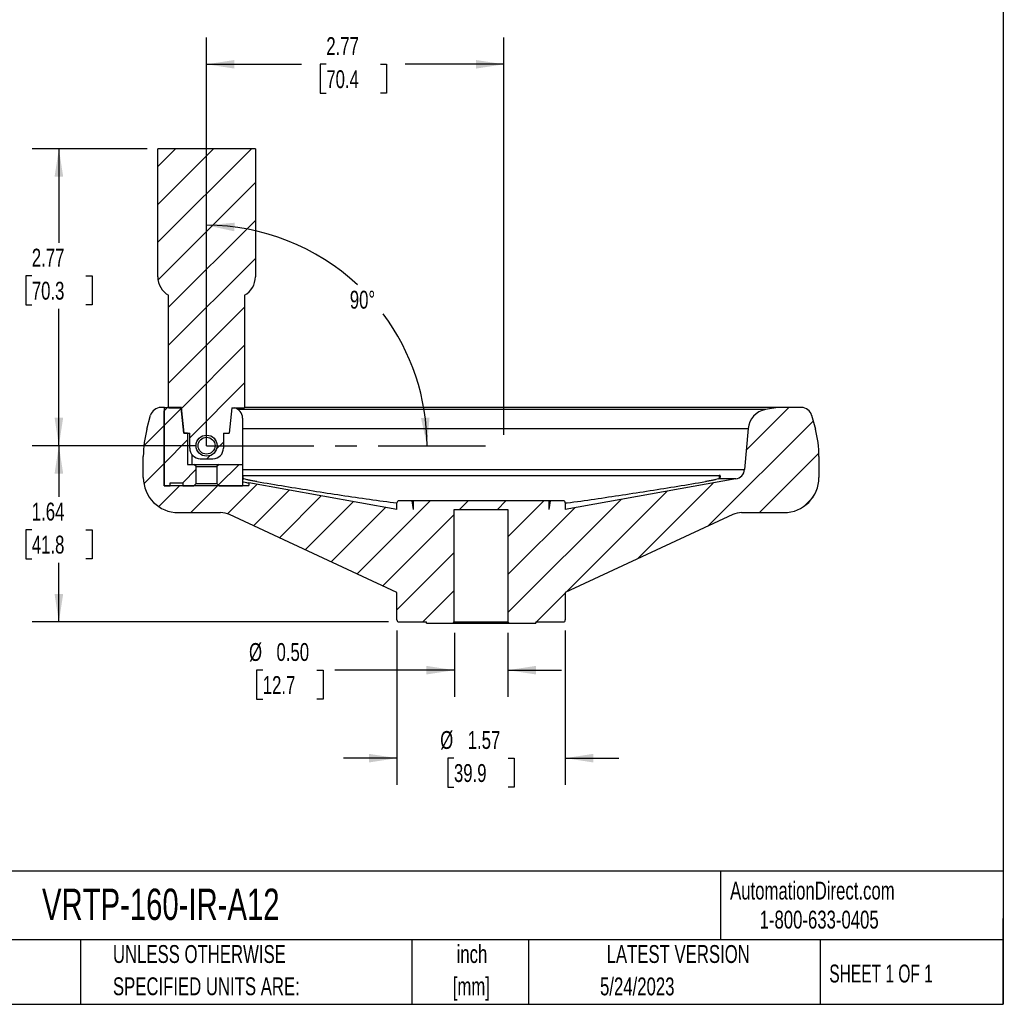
# Model space of a CAD drawing. Header units: inches. Extents: x 0.5 to 21.5, y 0.5 to 16.5.
# Tile 2 of 3: x 12.3 to 21.5, y 0.5 to 9.7. Entities that reach past the tile are written whole.
import ezdxf

# ---------------------------------------------------------------- set-up
doc = ezdxf.new("R2010")
doc.units = ezdxf.units.IN
doc.header["$LTSCALE"] = 2
doc.header["$MEASUREMENT"] = 0
doc.linetypes.add('CENTERX2', pattern=[0.8, 0.5, -0.1, 0.1, -0.1])
doc.layers.add('CENTER', color=40, linetype='CENTERX2')
doc.layers.add('DIMENSIONS', color=140, linetype='Continuous', lineweight=25)
doc.layers.add('TEXT', color=140, linetype='Continuous', lineweight=25)
doc.styles.add('SLDTEXTSTYLE0', font='TXT', dxfattribs={"width": 0.7})
doc.styles.add('SLDTEXTSTYLE1', font='TXT', dxfattribs={"width": 0.65})
doc.dimstyles.new('SLDDIMSTYLE0', dxfattribs={"dimtxt": 0.169922, "dimasz": 0.26, "dimexe": 0, "dimexo": 0.0625, "dimgap": 0.04248, "dimtad": 0, "dimtih": 1, "dimtoh": 1, "dimrnd": 1e-09, "dimzin": 12, "dimdsep": 46, "dimtxsty": 'SLDTEXTSTYLE0', "dimsah": 1, "dimcen": 0.09, "dimadec": 0, "dimazin": 3, "dimtfac": 1, "dimtofl": 0, "dimtmove": 0, "dimatfit": 3, "dimfxl": 0, "dimfrac": 2, "dimtolj": 1, "dimtzin": 12, "dimarcsym": 0})
doc.dimstyles.new('SLDDIMSTYLE2', dxfattribs={"dimtxt": 0.169922, "dimasz": 0.26, "dimexe": 0, "dimexo": 0.0625, "dimgap": 0.04248, "dimtad": 0, "dimtih": 1, "dimtoh": 1, "dimrnd": 1e-09, "dimzin": 12, "dimdsep": 46, "dimtxsty": 'SLDTEXTSTYLE0', "dimsah": 1, "dimcen": 0.09, "dimadec": 0, "dimazin": 3, "dimtfac": 1, "dimtmove": 0, "dimatfit": 0, "dimfxl": 0, "dimfrac": 2, "dimtolj": 1, "dimtzin": 12, "dimarcsym": 0})
doc.dimstyles.new('SLDDIMSTYLE5', dxfattribs={"dimtxt": 0.169922, "dimasz": 0.26, "dimexe": 0, "dimexo": 0.0625, "dimgap": 0.04248, "dimtad": 0, "dimtih": 1, "dimtoh": 1, "dimdec": 4, "dimlfac": 2, "dimzin": 12, "dimdsep": 46, "dimtxsty": 'SLDTEXTSTYLE0', "dimsah": 1, "dimcen": 0.09, "dimadec": 0, "dimazin": 3, "dimtfac": 1, "dimtdec": 0, "dimtofl": 0, "dimtmove": 0, "dimatfit": 3, "dimfxl": 0, "dimfrac": 2, "dimtolj": 1, "dimtzin": 12, "dimarcsym": 0})
doc.dimstyles.new('SLDDIMSTYLE6', dxfattribs={"dimtxt": 0.169922, "dimasz": 0.26, "dimexe": 0, "dimexo": 0.0625, "dimgap": 0.04248, "dimtad": 0, "dimtih": 1, "dimtoh": 1, "dimrnd": 1e-09, "dimzin": 0, "dimdsep": 46, "dimtxsty": 'SLDTEXTSTYLE0', "dimsah": 1, "dimcen": 0.09, "dimadec": 0, "dimazin": 0, "dimtfac": 1, "dimtmove": 0, "dimatfit": 0, "dimfxl": 0, "dimfrac": 2, "dimtolj": 1, "dimtzin": 12, "dimarcsym": 0})

# ---------------------------------------------------------------- blocks, each defined once
blk = doc.blocks.new('SW_NOTE_0_1')
at = {"layer": 'TEXT', "color": 0, "char_height": 0.16667, "attachment_point": 2, "style": 'SLDTEXTSTYLE0'}
for s, insert in [('inch', (0.25, 0.2148)), ('[mm]', (0.2444, -0.0861))]:
    blk.add_mtext(s, dxfattribs=dict(at, insert=insert))
blk = doc.blocks.new('SW_NOTE_0_2')
at = {"layer": 'TEXT', "color": 0, "char_height": 0.166667, "attachment_point": 1, "style": 'SLDTEXTSTYLE0'}
for s, insert in [('UNLESS OTHERWISE', (0, 0.2148)), ('SPECIFIED UNITS ARE:', (0, -0.0861))]:
    blk.add_mtext(s, dxfattribs=dict(at, insert=insert))
blk = doc.blocks.new('_D_8')
at = {"layer": 'DIMENSIONS'}
for start, end in [(46.86109, 90), (0, 36.74915)]:
    blk.add_arc((14.071, 5.709), 2.0555, start, end, dxfattribs=at)
for points in [[(14.071, 7.7645), (14.3279, 7.7082), (14.333, 7.7881)], [(16.1265, 5.709), (16.15, 5.971), (16.0702, 5.966)]]:
    blk.add_solid(points, dxfattribs=at)
at = {"layer": 'DIMENSIONS', "insert": (15.4064, 7.1537), "char_height": 0.16667, "attachment_point": 1, "style": 'SLDTEXTSTYLE0'}
blk.add_mtext('90°', dxfattribs=at)
blk = doc.blocks.new('_D_9')
at = {"layer": 'DIMENSIONS'}
for p, q in [((13.516, 8.478), (12.4435, 8.478)), ((12.6935, 8.478), (12.6935, 7.6009)), ((12.4411, 7.2928), (12.384, 7.2928)), ((12.384, 7.2928), (12.384, 7.0227)), ((12.946, 7.2928), (13.0031, 7.2928)), ((13.0031, 7.2928), (13.0031, 7.0227)), ((12.384, 7.0227), (12.4411, 7.0227)), ((12.6935, 5.709), (12.6935, 6.9847)), ((13.0031, 7.0227), (12.946, 7.0227)), ((13.971, 5.709), (12.4435, 5.709))]:
    blk.add_line(p, q, dxfattribs=at)
for points in [[(12.6935, 8.478), (12.6535, 8.218), (12.7335, 8.218)], [(12.6935, 5.709), (12.7335, 5.969), (12.6535, 5.969)]]:
    blk.add_solid(points, dxfattribs=at)
at = {"layer": 'DIMENSIONS', "char_height": 0.16667, "attachment_point": 1, "style": 'SLDTEXTSTYLE0'}
for s, insert in [('2.77', (12.4411, 7.5457)), ('70.3', (12.4411, 7.2376))]:
    blk.add_mtext(s, dxfattribs=dict(at, insert=insert))
blk = doc.blocks.new('_D_10')
at = {"layer": 'DIMENSIONS'}
for p, q in [((13.971, 5.709), (12.4435, 5.709)), ((12.6935, 5.709), (12.6935, 5.2331)), ((12.4411, 4.925), (12.384, 4.925)), ((12.384, 4.925), (12.384, 4.6549)), ((12.946, 4.925), (13.0031, 4.925)), ((13.0031, 4.925), (13.0031, 4.6549)), ((12.384, 4.6549), (12.4411, 4.6549)), ((12.6935, 4.065), (12.6935, 4.6169)), ((13.0031, 4.6549), (12.946, 4.6549)), ((15.766, 4.065), (12.4435, 4.065))]:
    blk.add_line(p, q, dxfattribs=at)
for points in [[(12.6935, 5.709), (12.6535, 5.449), (12.7335, 5.449)], [(12.6935, 4.065), (12.7335, 4.325), (12.6535, 4.325)]]:
    blk.add_solid(points, dxfattribs=at)
at = {"layer": 'DIMENSIONS', "char_height": 0.16667, "attachment_point": 1, "style": 'SLDTEXTSTYLE0'}
for s, insert in [('1.64', (12.4411, 5.1779)), ('41.8', (12.4411, 4.8698))]:
    blk.add_mtext(s, dxfattribs=dict(at, insert=insert))
blk = doc.blocks.new('_D_11')
at = {"layer": 'DIMENSIONS'}
for p, q in [((14.071, 5.809), (14.071, 9.5154)), ((16.8432, 5.809), (16.8432, 9.5154)), ((14.071, 9.2654), (14.957, 9.2654)), ((15.1873, 9.2654), (15.1302, 9.2654)), ((15.1302, 9.2654), (15.1302, 8.9953)), ((15.6922, 9.2654), (15.7493, 9.2654)), ((15.7493, 9.2654), (15.7493, 8.9953)), ((16.8432, 9.2654), (15.9224, 9.2654)), ((15.1302, 8.9953), (15.1873, 8.9953)), ((15.7493, 8.9953), (15.6922, 8.9953))]:
    blk.add_line(p, q, dxfattribs=at)
for points in [[(14.071, 9.2654), (14.331, 9.2254), (14.331, 9.3054)], [(16.8432, 9.2654), (16.5832, 9.3054), (16.5832, 9.2254)]]:
    blk.add_solid(points, dxfattribs=at)
at = {"layer": 'DIMENSIONS', "char_height": 0.16667, "attachment_point": 1, "style": 'SLDTEXTSTYLE0'}
for s, insert in [('2.77', (15.1873, 9.5183)), ('70.4', (15.1873, 9.2102))]:
    blk.add_mtext(s, dxfattribs=dict(at, insert=insert))
blk = doc.blocks.new('_D_12')
at = {"layer": 'DIMENSIONS'}
for p, q in [((16.381, 3.965), (16.381, 3.3656)), ((16.881, 3.965), (16.881, 3.3656)), ((14.5947, 3.6156), (14.5377, 3.6156)), ((14.5377, 3.6156), (14.5377, 3.3455)), ((15.0997, 3.6156), (15.1567, 3.6156)), ((15.1567, 3.6156), (15.1567, 3.3455)), ((16.381, 3.6156), (15.266, 3.6156)), ((16.881, 3.6156), (17.381, 3.6156)), ((14.5377, 3.3455), (14.5947, 3.3455)), ((15.1567, 3.3455), (15.0997, 3.3455))]:
    blk.add_line(p, q, dxfattribs=at)
for points in [[(16.381, 3.6156), (16.121, 3.6556), (16.121, 3.5756)], [(16.881, 3.6156), (17.141, 3.5756), (17.141, 3.6556)]]:
    blk.add_solid(points, dxfattribs=at)
at = {"layer": 'DIMENSIONS', "char_height": 0.16667, "attachment_point": 1, "style": 'SLDTEXTSTYLE0'}
for s, insert in [('%%c', (14.4665, 3.8685)), ('0.50', (14.723, 3.8685)), ('12.7', (14.5947, 3.5604))]:
    blk.add_mtext(s, dxfattribs=dict(at, insert=insert))
blk = doc.blocks.new('_D_13')
at = {"layer": 'DIMENSIONS'}
for p, q in [((15.846, 3.985), (15.846, 2.5452)), ((17.416, 3.985), (17.416, 2.5452)), ((15.846, 2.7952), (15.346, 2.7952)), ((16.3776, 2.7952), (16.3205, 2.7952)), ((16.3205, 2.7952), (16.3205, 2.5251)), ((16.8825, 2.7952), (16.9396, 2.7952)), ((16.9396, 2.7952), (16.9396, 2.5251)), ((17.416, 2.7952), (17.916, 2.7952)), ((16.3205, 2.5251), (16.3776, 2.5251)), ((16.9396, 2.5251), (16.8825, 2.5251))]:
    blk.add_line(p, q, dxfattribs=at)
for points in [[(15.846, 2.7952), (15.586, 2.8352), (15.586, 2.7552)], [(17.416, 2.7952), (17.676, 2.7552), (17.676, 2.8352)]]:
    blk.add_solid(points, dxfattribs=at)
at = {"layer": 'DIMENSIONS', "char_height": 0.16667, "attachment_point": 1, "style": 'SLDTEXTSTYLE0'}
for s, insert in [('%%c', (16.2493, 3.048)), ('1.57', (16.5059, 3.048)), ('39.9', (16.3776, 2.7399))]:
    blk.add_mtext(s, dxfattribs=dict(at, insert=insert))

msp = doc.modelspace()

# ---------------------------------------------------------------- hatches: boundary and pattern name
at = {"layer": 'TEXT'}
h = msp.add_hatch(dxfattribs=at)
h.set_pattern_fill('ANSI31', color=256, scale=2, style=0)
edge = h.paths.add_edge_path(flags=0)
edge.add_arc((14.011921, 5.685759), 0.098425, 180, 270)
edge.add_line((14.011921, 5.587333), (14.130031, 5.587333))
edge.add_arc((14.130031, 5.685759), 0.098425, 270, 360)
edge.add_line((14.228456, 5.685759), (14.228456, 5.827))
edge.add_line((14.228456, 5.827), (14.282392, 5.827))
edge.add_line((14.282392, 5.827), (14.307197, 6.063))
edge.add_line((14.307197, 6.063), (14.425307, 6.063))
edge.add_line((14.425307, 6.063), (14.425307, 7.111719))
edge.add_arc((14.329126, 7.283472), 0.19685, 299.24861, 360)
edge.add_line((14.525976, 7.283472), (14.525976, 8.478))
edge.add_line((14.525976, 8.478), (13.615976, 8.478))
edge.add_line((13.615976, 8.478), (13.615976, 7.283472))
edge.add_arc((13.812826, 7.283472), 0.19685, 180, 240.75139)
edge.add_line((13.716645, 7.111719), (13.716645, 6.063))
edge.add_line((13.716645, 6.063), (13.834756, 6.063))
edge.add_line((13.834756, 6.063), (13.85956, 5.827))
edge.add_line((13.85956, 5.827), (13.913496, 5.827))
edge.add_line((13.913496, 5.827), (13.913496, 5.685759))
edge = h.paths.add_edge_path(flags=0)
edge.add_arc((14.070976, 5.709), 0.098, 0, 360)
h = msp.add_hatch(dxfattribs=at)
h.set_pattern_fill('ANSI31', color=256, scale=2, style=0)
edge = h.paths.add_edge_path(flags=0)
edge.add_arc((19.618248, 5.967), 0.098, 15, 90)
edge.add_line((19.618248, 6.065), (19.395976, 6.065))
edge.add_line((19.395976, 6.065), (19.282207, 6.044939))
edge.add_arc((19.316242, 5.851917), 0.196, 100, 175)
edge.add_line((19.120987, 5.869), (19.087518, 5.486439))
edge.add_arc((18.989891, 5.494981), 0.098, 280.1028347, 355, ccw=False)
edge.add_line((19.007081, 5.3985), (17.415976, 5.115))
edge.add_line((17.415976, 5.115), (17.415976, 5.175))
edge.add_arc((17.395976, 5.175), 0.02, 0, 90)
edge.add_line((17.395976, 5.195), (17.275082, 5.195))
edge.add_line((17.275082, 5.195), (17.260976, 5.115))
edge.add_line((17.260976, 5.115), (17.260976, 5.195))
edge.add_line((17.260976, 5.195), (16.000976, 5.195))
edge.add_line((16.000976, 5.195), (16.000976, 5.115))
edge.add_line((16.000976, 5.115), (15.98687, 5.195))
edge.add_line((15.98687, 5.195), (15.865976, 5.195))
edge.add_arc((15.865976, 5.175), 0.02, 90, 180)
edge.add_line((15.845976, 5.175), (15.845976, 5.115))
edge.add_line((15.845976, 5.115), (14.464476, 5.361153))
edge.add_line((14.464476, 5.361153), (14.464476, 5.337))
edge.add_line((14.464476, 5.337), (13.677476, 5.337))
edge.add_line((13.677476, 5.337), (13.677476, 6.065))
edge.add_line((13.677476, 6.065), (13.643704, 6.065))
edge.add_arc((13.643704, 5.967), 0.098, 90, 165)
edge.add_line((13.549043, 5.992364), (13.514369, 5.862957))
edge.add_arc((14.460976, 5.609314), 0.98, 165, 180)
edge.add_line((13.480976, 5.609314), (13.480976, 5.411667))
edge.add_arc((13.807643, 5.411667), 0.326667, 180, 270)
edge.add_line((13.807643, 5.085), (14.202047, 5.085))
edge.add_arc((14.202047, 4.889), 0.196, 65.0396485, 90, ccw=False)
edge.add_line((14.284757, 5.066694), (15.845976, 4.34))
edge.add_line((15.845976, 4.34), (15.845976, 4.085))
edge.add_arc((15.865976, 4.085), 0.02, 180, 270)
edge.add_line((15.865976, 4.065), (16.120976, 4.065))
edge.add_line((16.120976, 4.065), (16.120976, 4.055))
edge.add_line((16.120976, 4.055), (16.370976, 4.055))
edge.add_line((16.370976, 4.055), (16.380976, 4.065))
edge.add_line((16.380976, 4.065), (16.380976, 5.115))
edge.add_line((16.380976, 5.115), (16.880976, 5.115))
edge.add_line((16.880976, 5.115), (16.880976, 4.065))
edge.add_line((16.880976, 4.065), (16.890976, 4.055))
edge.add_line((16.890976, 4.055), (17.140976, 4.055))
edge.add_line((17.140976, 4.055), (17.140976, 4.065))
edge.add_line((17.140976, 4.065), (17.395976, 4.065))
edge.add_arc((17.395976, 4.085), 0.02, 270, 360)
edge.add_line((17.415976, 4.085), (17.415976, 4.34))
edge.add_line((17.415976, 4.34), (18.977195, 5.066694))
edge.add_arc((19.059905, 4.889), 0.196, 90, 114.9603515, ccw=False)
edge.add_line((19.059905, 5.085), (19.454309, 5.085))
edge.add_arc((19.454309, 5.411667), 0.326667, 270, 360)
edge.add_line((19.780976, 5.411667), (19.780976, 5.609314))
edge.add_arc((18.800976, 5.609314), 0.98, 0, 15)
edge.add_line((19.747583, 5.862957), (19.712909, 5.992364))
h = msp.add_hatch(dxfattribs=at)
h.set_pattern_fill('ANSI31', color=256, scale=2, style=0)
h.paths.add_polyline_path([(13.952976, 5.335), (13.974185, 5.356209), (13.974185, 5.513791), (13.952976, 5.535), (13.893976, 5.535), (13.893976, 5.827126), (13.861652, 5.827126), (13.836651, 6.065), (13.707472, 6.065), (13.675976, 6.033504), (13.675976, 5.335), (13.731921, 5.335), (13.731921, 5.362559), (13.790976, 5.363858), (13.850031, 5.362559), (13.850031, 5.335)], flags=0)
h = msp.add_hatch(dxfattribs=at)
h.set_pattern_fill('ANSI31', color=256, scale=2, style=0)
edge = h.paths.add_edge_path(flags=0)
edge.add_arc((14.070976, 5.709), 0.07874, 0, 360)
h = msp.add_hatch(dxfattribs=at)
h.set_pattern_fill('ANSI31', color=256, scale=2, style=0)
h.paths.add_polyline_path([(14.405976, 5.335), (14.405976, 5.535), (14.188976, 5.535), (14.167767, 5.513791), (14.167767, 5.356209), (14.188976, 5.335)], flags=0)

# ---------------------------------------------------------------- linework, layer by layer
for p, q in [((13.615976, 7.283472), (13.615976, 8.478)), ((14.525976, 8.478), (13.615976, 8.478)), ((14.525976, 8.478), (14.525976, 7.283472)), ((13.716645, 6.063), (13.716645, 7.111719)), ((14.425307, 7.111719), (14.425307, 6.063)), ((13.677476, 6.065), (13.643704, 6.065)), ((13.675976, 6.033504), (13.707472, 6.065)), ((13.677476, 5.337), (13.677476, 6.065)), ((13.677476, 6.065), (13.707472, 6.065)), ((13.836651, 6.065), (13.707472, 6.065)), ((13.716645, 6.063), (13.834756, 6.063)), ((13.85956, 5.827), (13.834756, 6.063)), ((13.861652, 5.827126), (13.836651, 6.065)), ((14.307197, 6.063), (14.282392, 5.827)), ((14.307197, 6.063), (14.425307, 6.063)), ((19.395976, 6.065), (14.425307, 6.065)), ((19.395976, 6.065), (19.282207, 6.044939)), ((19.618248, 6.065), (19.395976, 6.065)), ((13.514369, 5.862957), (13.549043, 5.992364)), ((13.675976, 5.335), (13.675976, 6.033504)), ((19.282207, 6.044939), (14.367385, 6.044939)), ((19.712909, 5.992364), (19.747583, 5.862957)), ((14.405976, 5.967), (14.405976, 5.535)), ((13.85956, 5.827), (13.913496, 5.827)), ((13.893976, 5.827126), (13.861652, 5.827126)), ((13.893976, 5.827126), (13.893976, 5.535)), ((13.913496, 5.685759), (13.913496, 5.827)), ((14.228456, 5.827), (14.282392, 5.827)), ((14.228456, 5.827), (14.228456, 5.685759)), ((14.405976, 5.869), (19.120987, 5.869)), ((19.120987, 5.869), (19.087518, 5.486439)), ((13.480976, 5.411667), (13.480976, 5.609314)), ((13.933346, 5.626484), (13.933346, 5.535)), ((19.780976, 5.609314), (19.780976, 5.411667)), ((13.893976, 5.535), (13.952976, 5.535)), ((13.974185, 5.513791), (13.952976, 5.535)), ((13.952976, 5.535), (14.188976, 5.535)), ((13.974185, 5.356209), (13.974185, 5.513791)), ((13.974185, 5.513791), (14.167767, 5.513791)), ((14.011921, 5.587333), (14.130031, 5.587333)), ((14.188976, 5.535), (14.167767, 5.513791)), ((14.167767, 5.513791), (14.167767, 5.356209)), ((14.188976, 5.535), (14.405976, 5.535)), ((14.405976, 5.535), (14.405976, 5.335)), ((14.405976, 5.486439), (19.087518, 5.486439)), ((14.410936, 5.432111), (14.405976, 5.429736)), ((14.410936, 5.432111), (18.851017, 5.432111)), ((14.410936, 5.403156), (14.410936, 5.432111)), ((18.851017, 5.432111), (18.851017, 5.402274)), ((13.675976, 5.335), (13.731921, 5.335)), ((13.677476, 5.337), (14.464476, 5.337)), ((13.731921, 5.362559), (13.790976, 5.363858)), ((13.731921, 5.335), (13.731921, 5.362559)), ((13.731921, 5.362559), (13.850031, 5.362559)), ((13.790976, 5.363858), (13.850031, 5.362559)), ((13.850031, 5.362559), (13.850031, 5.335)), ((13.850031, 5.335), (13.952976, 5.335)), ((13.952976, 5.335), (13.974185, 5.356209)), ((13.974185, 5.356209), (14.167767, 5.356209)), ((14.167767, 5.356209), (14.188976, 5.335)), ((14.188976, 5.335), (14.405976, 5.335)), ((14.419045, 5.3985), (14.405976, 5.3985)), ((14.464476, 5.361153), (14.464476, 5.337)), ((15.845976, 5.115), (14.464476, 5.361153)), ((19.007081, 5.3985), (17.415976, 5.115)), ((19.007081, 5.3985), (18.842907, 5.3985)), ((15.845976, 5.115), (15.845976, 5.175)), ((15.98687, 5.195), (15.865976, 5.195)), ((16.000976, 5.115), (15.98687, 5.195)), ((16.000976, 5.195), (15.98687, 5.195)), ((16.000976, 5.115), (16.000976, 5.195)), ((17.260976, 5.195), (16.000976, 5.195)), ((17.260976, 5.195), (17.260976, 5.115)), ((17.275082, 5.195), (17.260976, 5.115)), ((17.275082, 5.195), (17.260976, 5.195)), ((17.395976, 5.195), (17.275082, 5.195)), ((17.415976, 5.175), (17.415976, 5.115)), ((13.807643, 5.085), (14.202047, 5.085)), ((15.845976, 4.34), (14.284757, 5.066694)), ((16.380976, 5.115), (16.880976, 5.115)), ((16.380976, 4.065), (16.380976, 5.115)), ((16.880976, 5.115), (16.880976, 4.065)), ((18.977195, 5.066694), (17.415976, 4.34)), ((19.059905, 5.085), (19.454309, 5.085)), ((15.845976, 4.085), (15.845976, 4.34)), ((17.415976, 4.34), (17.415976, 4.085)), ((15.865976, 4.065), (16.120976, 4.065)), ((16.120976, 4.055), (16.120976, 4.065)), ((16.120976, 4.055), (16.370976, 4.055)), ((16.370976, 4.055), (16.380976, 4.065)), ((16.370976, 4.055), (16.890976, 4.055)), ((16.380976, 4.065), (16.880976, 4.065)), ((16.880976, 4.065), (16.890976, 4.055)), ((16.890976, 4.055), (17.140976, 4.055)), ((17.140976, 4.065), (17.395976, 4.065)), ((17.140976, 4.065), (17.140976, 4.055))]:
    msp.add_line(p, q)
for radius in [0.098, 0.07874]:
    msp.add_circle((14.070976, 5.709), radius)
for centre, radius, start, end in [((13.812826, 7.283472), 0.19685, 180, 240.75139), ((14.329126, 7.283472), 0.19685, 299.24861, 0), ((13.643704, 5.967), 0.098, 90, 165), ((14.307976, 5.967), 0.098, 0, 78.4047273), ((19.618248, 5.967), 0.098, 15, 90), ((19.316242, 5.851917), 0.196, 100, 175), ((14.460976, 5.609314), 0.98, 165, 180), ((18.800976, 5.609314), 0.98, 0, 15), ((14.011921, 5.685759), 0.098425, 180, 270), ((14.130031, 5.685759), 0.098425, 270, 0), ((18.989891, 5.494981), 0.098, 280.1028347, 355), ((13.807643, 5.411667), 0.326667, 180, 270), ((19.454309, 5.411667), 0.326667, 270, 0), ((15.865976, 5.175), 0.02, 90, 180), ((17.395976, 5.175), 0.02, 0, 90), ((14.202047, 4.889), 0.196, 65.0396485, 90), ((19.059905, 4.889), 0.196, 90, 114.9603515), ((15.865976, 4.085), 0.02, 180, 270), ((17.395976, 4.085), 0.02, 270, 0)]:
    msp.add_arc(centre, radius, start, end)
for points, knots in [([(18.842907, 5.3985), (18.848998, 5.400162), (18.853581, 5.402948), (18.860246, 5.409584), (18.862299, 5.413493), (18.863388, 5.419153), (18.863428, 5.421015), (18.862836, 5.424521), (18.862197, 5.426165), (18.860234, 5.428944), (18.858909, 5.430089), (18.855521, 5.431677), (18.853442, 5.432111), (18.851017, 5.432111)], [0, 0, 0, 0, 0.25, 0.25, 0.5, 0.5, 0.625, 0.625, 0.75, 0.75, 0.875, 0.875, 1, 1, 1, 1]), ([(14.405976, 5.407534), (14.408187, 5.404704), (14.411174, 5.40088), (14.417421, 5.398991), (14.419045, 5.3985)], [0, 0, 0, 0, 0.74003247, 1, 1, 1, 1]), ([(14.405976, 5.373267), (14.408772, 5.3727), (14.424441, 5.369522), (14.443101, 5.365627), (14.460658, 5.361961), (14.464456, 5.361157), (14.464476, 5.361153), (14.464476, 5.361153)], [0, 0, 0, 0, 0.06839997, 0.38331478, 0.68477077, 0.99523891, 1, 1, 1, 1]), ([(14.538624, 5.374307), (14.526559, 5.376315), (14.514769, 5.378377), (14.497479, 5.381543), (14.491743, 5.382618), (14.480647, 5.38475), (14.469925, 5.386861), (14.459937, 5.388934), (14.450325, 5.390988), (14.445706, 5.392005), (14.432814, 5.394944), (14.425343, 5.396782), (14.419045, 5.3985)], [0, 0, 0, 0, 0.25, 0.25, 0.375, 0.375, 0.5, 0.625, 0.625, 0.75, 0.75, 1, 1, 1, 1]), ([(14.538624, 5.374307), (14.713718, 5.345362), (15.0639, 5.287473), (15.499662, 5.2204), (15.760794, 5.186027), (15.845976, 5.174814)], [0, 0, 0, 0, 0.4025656, 0.80511517, 1, 1, 1, 1]), ([(17.415926, 5.174847), (17.421166, 5.175442), (17.512494, 5.185815), (17.776174, 5.224066), (18.206966, 5.288459), (18.551205, 5.345691), (18.723328, 5.374307)], [0, 0, 0, 0, 0.011961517, 0.20848574, 0.604235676, 1, 1, 1, 1]), ([(18.842907, 5.3985), (18.836609, 5.396782), (18.829139, 5.394944), (18.81625, 5.392006), (18.811634, 5.390989), (18.802019, 5.388935), (18.792028, 5.386862), (18.781306, 5.38475), (18.770208, 5.382618), (18.764472, 5.381542), (18.747183, 5.378377), (18.735393, 5.376315), (18.723328, 5.374307)], [0, 0, 0, 0, 0.25, 0.25, 0.375, 0.375, 0.5, 0.625, 0.625, 0.75, 0.75, 1, 1, 1, 1])]:
    msp.add_open_spline(points, degree=3, knots=knots)
at = {"layer": 'CENTER'}
for q in [(14.070976, 8.478452), (16.843227, 5.709)]:
    msp.add_line((14.070976, 5.709), q, dxfattribs=at)
at = {"layer": 'TEXT'}
for p, q in [((21.5, 16.5), (21.5, 0.5)), ((21.5, 1.742213), (0.5, 1.742213)), ((18.864203, 1.742213), (18.864203, 1.1)), ((21.5, 0.5), (21.5, 1.3)), ((21.5, 1.1), (0.5, 1.1)), ((12.896077, 1.1), (12.896077, 0.5)), ((15.986166, 1.1), (15.986166, 0.5)), ((17.071819, 1.1), (17.071819, 0.5)), ((19.79124, 1.1), (19.79124, 0.5)), ((0.5, 0.5), (21.5, 0.5))]:
    msp.add_line(p, q, dxfattribs=at)

# ---------------------------------------------------------------- block references
for name, p in [('SW_NOTE_0_2', (13.197473, 0.837438)), ('SW_NOTE_0_1', (16.295197, 0.837226))]:
    msp.add_blockref(name, p, dxfattribs=at)

# ---------------------------------------------------------------- texts
for s, insert, char_height, attachment_point, style in [('AutomationDirect.com', (18.952359, 1.643821), 0.16666667, 1, 'SLDTEXTSTYLE0'), ('VRTP-160-IR-A12', (12.536041, 1.578364), 0.29166667, 1, 'SLDTEXTSTYLE0'), ('1-800-633-0405', (19.227683, 1.372994), 0.16666667, 1, 'SLDTEXTSTYLE0'), ('LATEST VERSION', (18.468672, 1.052283), 0.16666667, 2, 'SLDTEXTSTYLE0'), ('SHEET 1 OF 1', (19.877267, 0.870196), 0.16666667, 1, 'SLDTEXTSTYLE1'), ('5/24/2023', (18.086732, 0.7502), 0.1666667, 2, 'SLDTEXTSTYLE0')]:
    msp.add_mtext(s, dxfattribs=dict(at, insert=insert, char_height=char_height, attachment_point=attachment_point, style=style))

# ---------------------------------------------------------------- dimensions: what is measured, and where the dimension line sits
at = {"layer": 'DIMENSIONS'}
dim = msp.add_linear_dim(base=(16.843227, 9.265402), p1=(14.070976, 5.709), p2=(16.843227, 5.709), dimstyle='SLDDIMSTYLE0', dxfattribs=at)
dim.commit()
dim.dimension.update_dxf_attribs({"geometry": '_D_11', "text_midpoint": (15.439723, 9.265402), "dimtype": 160})
for base, p2, picture, middle in [((12.693544, 8.478), (13.615976, 8.478), '_D_9', (12.693544, 7.292797)), ((12.693544, 4.065), (15.865976, 4.065), '_D_10', (12.693544, 4.924995))]:
    dim = msp.add_linear_dim(base=base, p1=(14.070976, 5.709), p2=p2, angle=90, dimstyle='SLDDIMSTYLE0', dxfattribs=at)
    dim.commit()
    dim.dimension.update_dxf_attribs({"geometry": picture, "text_midpoint": middle, "dimtype": 160})
dim = msp.add_angular_dim_2l(base=(16.021672, 6.356949), line1=((16.843227, 5.709), (14.070976, 5.709)), line2=((14.070976, 8.478452), (14.070976, 5.709)), dimstyle='SLDDIMSTYLE5', dxfattribs=at)
dim.commit()
dim.dimension.update_dxf_attribs({"geometry": '_D_8', "text_midpoint": (15.607925, 7.073859), "dimtype": 162})
dim = msp.add_linear_dim(base=(16.380976, 3.615576), p1=(16.880976, 4.065), p2=(16.380976, 4.065), angle=0, text='%%c<>', dimstyle='SLDDIMSTYLE6', dxfattribs=at)
dim.commit()
dim.dimension.update_dxf_attribs({"geometry": '_D_12', "text_midpoint": (14.84721, 3.615576), "dimtype": 160})
dim = msp.add_linear_dim(base=(17.415976, 2.795157), p1=(15.845976, 4.085), p2=(17.415976, 4.085), text='%%c<>', dimstyle='SLDDIMSTYLE2', dxfattribs=at)
dim.commit()
dim.dimension.update_dxf_attribs({"geometry": '_D_13', "text_midpoint": (16.630048, 2.795157), "dimtype": 160})

doc.saveas('drawing.dxf')
